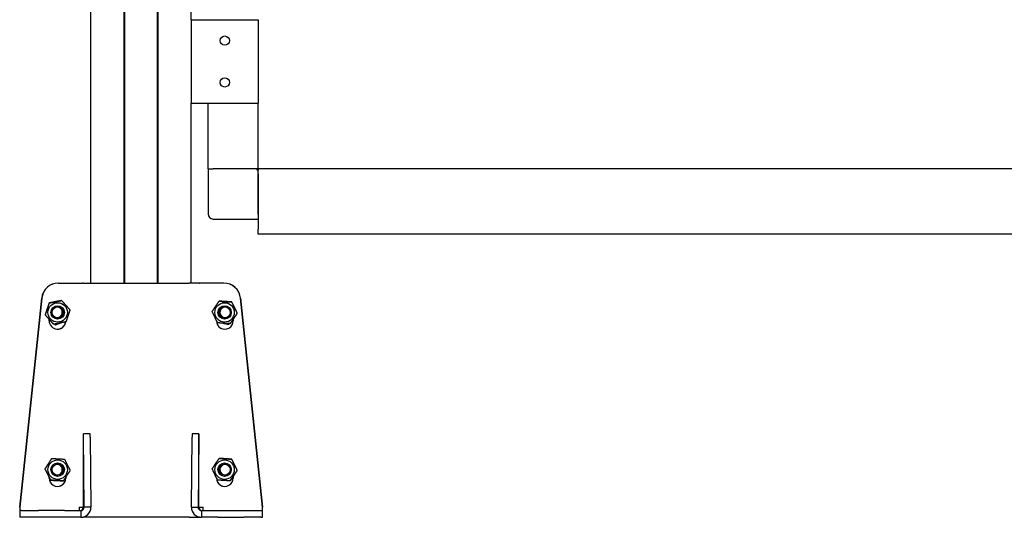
# Model space of a CAD drawing. Header units: millimetres. Extents: x 2512 to 4677, y 3159 to 5883.
# Tile 2 of 6: x 2512 to 3100, y 3820 to 4118. Entities that reach past the tile are written whole.
import ezdxf

# ---------------------------------------------------------------- set-up
doc = ezdxf.new("R2010")
doc.units = ezdxf.units.MM
doc.header["$LTSCALE"] = 25
doc.layers.add('VISIBILE', color=7, linetype='Continuous', lineweight=30)

msp = doc.modelspace()

# ---------------------------------------------------------------- linework, layer by layer
at = {"layer": 'VISIBILE'}
for p, q in [((2554.39, 3960.34), (2554.39, 5820.34)), ((2574.19, 3960.34), (2574.19, 5820.34)), ((2574.39, 3960.34), (2574.39, 5820.34)), ((2574.59, 3960.34), (2574.59, 5820.34)), ((2594.19, 3960.34), (2594.19, 5820.34)), ((2594.39, 3960.34), (2594.39, 5820.34)), ((2594.59, 3960.34), (2594.59, 5820.34)), ((2614.39, 4117.84), (2614.39, 5820.34)), ((2614.39, 4117.84), (2654.39, 4117.84)), ((2614.39, 4117.84), (2614.39, 4067.84)), ((2654.39, 4117.84), (2654.39, 4067.84)), ((2614.39, 3960.34), (2614.39, 4067.84)), ((2614.39, 4067.84), (2654.39, 4067.84)), ((2624.39, 4028.65), (2624.39, 4067.84)), ((2654.39, 4028.65), (2654.39, 4067.84)), ((2624.39, 4028.65), (2627.39, 4028.65)), ((2624.39, 4028.65), (2624.39, 4001.65)), ((2624.39, 4028.65), (2627.39, 4028.65)), ((2653.69, 4028.65), (2627.39, 4028.65)), ((2651.39, 4028.65), (2627.39, 4028.65)), ((2653.69, 4028.65), (2654.39, 4028.65)), ((2653.69, 4027.94), (2653.69, 4028.65)), ((2653.69, 4027.94), (2654.39, 4028.65)), ((2654.39, 4027.94), (2653.69, 4027.94)), ((3594.39, 4028.65), (2654.39, 4028.65)), ((2654.39, 4028.65), (2654.39, 4027.94)), ((2654.39, 4001.65), (2654.39, 4027.94)), ((2654.39, 4025.65), (2654.39, 3992.65)), ((2627.39, 3998.65), (2654.39, 3998.65)), ((2654.39, 3989.65), (2654.39, 3992.65)), ((3594.39, 3989.65), (2654.39, 3989.65)), ((2534.98, 3960.34), (2534.91, 3960.34)), ((2534.98, 3960.34), (2547.39, 3960.34)), ((2547.39, 3960.34), (2549.43, 3960.34)), ((2549.76, 3960.34), (2549.43, 3960.34)), ((2549.76, 3960.34), (2555.76, 3960.34)), ((2555.76, 3960.34), (2613.03, 3960.34)), ((2619.03, 3960.34), (2613.03, 3960.34)), ((2619.03, 3960.34), (2619.36, 3960.34)), ((2621.39, 3960.34), (2619.36, 3960.34)), ((2633.8, 3960.34), (2621.39, 3960.34)), ((2633.87, 3960.34), (2633.8, 3960.34)), ((2511.83, 3826.34), (2524.97, 3951.39)), ((2525.04, 3951.39), (2511.9, 3826.34)), ((2529.44, 3948.47), (2529.52, 3948.47)), ((2536.79, 3949.96), (2536.88, 3949.96)), ((2631.08, 3949.58), (2631, 3949.58)), ((2638.57, 3949.07), (2638.48, 3949.07)), ((2656.89, 3826.34), (2643.75, 3951.39)), ((2643.82, 3951.39), (2656.96, 3826.34)), ((2641.87, 3942.33), (2641.78, 3942.33)), ((2527.05, 3941.35), (2527.13, 3941.35)), ((2529.39, 3937.84), (2529.39, 3938.69)), ((2529.39, 3938.57), (2529.82, 3938.21)), ((2533.04, 3935.46), (2536.01, 3936.52)), ((2629.4, 3937.84), (2629.4, 3938.05)), ((2629.47, 3937.91), (2629.47, 3937.84)), ((2629.52, 3937.15), (2629.88, 3937.09)), ((2633.61, 3936.37), (2636.86, 3935.76)), ((2639.4, 3938.64), (2639.4, 3937.84)), ((2532.02, 3935.73), (2532.1, 3935.73)), ((2532.61, 3935.83), (2533.04, 3935.46)), ((2533.04, 3935.46), (2533.11, 3935.46)), ((2636.86, 3935.76), (2636.78, 3935.76)), ((2636.86, 3935.76), (2637.18, 3936.13)), ((2637.68, 3936.1), (2637.59, 3936.1)), ((2549.86, 3826.34), (2549.86, 3870.34)), ((2549.86, 3870.34), (2549.88, 3870.34)), ((2553.88, 3870.34), (2549.88, 3870.34)), ((2550.37, 3826.34), (2549.94, 3868.34)), ((2553.94, 3868.34), (2554.37, 3826.34)), ((2614.42, 3826.34), (2614.84, 3868.34)), ((2618.9, 3870.34), (2614.9, 3870.34)), ((2618.84, 3868.34), (2618.42, 3826.34)), ((2618.93, 3870.34), (2618.9, 3870.34)), ((2618.93, 3826.34), (2618.93, 3870.34)), ((2530.99, 3855.53), (2531.07, 3855.53)), ((2631.08, 3855.58), (2631, 3855.58)), ((2638.57, 3855.07), (2638.48, 3855.07)), ((2526.91, 3849.22), (2527, 3849.22)), ((2641.87, 3848.33), (2641.78, 3848.33)), ((2529.39, 3843.84), (2529.39, 3844.36)), ((2529.39, 3844.29), (2530.21, 3842.61)), ((2530.21, 3842.61), (2530.29, 3842.61)), ((2530.33, 3842.54), (2530.41, 3842.54)), ((2534.02, 3842.35), (2537.7, 3842.1)), ((2539.32, 3843.84), (2539.32, 3844.33)), ((2539.39, 3844.43), (2539.39, 3843.84)), ((2629.4, 3843.84), (2629.4, 3844.05)), ((2629.47, 3843.91), (2629.47, 3843.84)), ((2637.69, 3842.1), (2638.59, 3843.45)), ((2639.4, 3844.64), (2639.4, 3843.84)), ((2537.7, 3842.1), (2537.74, 3842.16)), ((2537.7, 3842.1), (2537.77, 3842.1)), ((2537.82, 3842.16), (2537.91, 3842.16)), ((2637.68, 3842.1), (2637.59, 3842.1)), ((2637.69, 3842.1), (2637.68, 3842.1)), ((2637.68, 3842.1), (2637.69, 3842.1)), ((2511.83, 3826.34), (2511.9, 3826.34)), ((2547.39, 3826.34), (2549.43, 3826.34)), ((2549.43, 3826.34), (2549.43, 3825.1)), ((2549.86, 3826.34), (2549.86, 3826.34)), ((2554.37, 3826.34), (2550.37, 3826.34)), ((2614.42, 3826.34), (2618.42, 3826.34)), ((2618.92, 3826.34), (2618.93, 3826.34)), ((2619.36, 3825.1), (2619.36, 3826.34)), ((2619.36, 3826.34), (2621.39, 3826.34)), ((2656.89, 3826.34), (2656.96, 3826.34)), ((2512.87, 3824.34), (2511.93, 3824.34)), ((2512.87, 3820.34), (2511.93, 3820.34)), ((2512.87, 3824.34), (2523.05, 3824.34)), ((2523.05, 3820.34), (2512.87, 3820.34)), ((2538.54, 3824.34), (2523.05, 3824.34)), ((2538.54, 3820.34), (2523.05, 3820.34)), ((2538.54, 3824.34), (2548.37, 3824.34)), ((2548.37, 3820.34), (2538.54, 3820.34)), ((2548.37, 3824.34), (2548.37, 3820.34)), ((2549.43, 3820.44), (2549.43, 3820.34)), ((2549.43, 3820.34), (2549.76, 3820.34)), ((2555.76, 3820.34), (2549.76, 3820.34)), ((2613.03, 3820.34), (2555.76, 3820.34)), ((2613.03, 3820.34), (2619.03, 3820.34)), ((2619.36, 3820.34), (2619.03, 3820.34)), ((2619.36, 3820.34), (2619.36, 3820.44)), ((2620.42, 3824.34), (2630.24, 3824.34)), ((2620.42, 3824.34), (2620.42, 3820.34)), ((2630.24, 3820.34), (2620.42, 3820.34)), ((2630.24, 3824.34), (2645.74, 3824.34)), ((2630.24, 3820.34), (2645.74, 3820.34)), ((2645.74, 3824.34), (2655.91, 3824.34)), ((2655.91, 3820.34), (2645.74, 3820.34)), ((2655.91, 3824.34), (2656.85, 3824.34)), ((2655.91, 3820.34), (2656.85, 3820.34))]:
    msp.add_line(p, q, dxfattribs=at)
for centre in [(2634.39, 4105.34), (2634.39, 4080.34)]:
    msp.add_circle(centre, 2.75, dxfattribs=at)
msp.add_arc((2627.39, 4001.65), 3, 180, 270, dxfattribs=at)
for centre, major_axis, ratio, start_param, end_param in [((2534.91, 3950.34), (0, 10), 0.999848, 0, 1.466077), ((2534.98, 3950.34), (0, 10), 0.999848, 0, 1.466077), ((2633.8, 3950.34), (0, 10), 0.999848, 4.817109, 6.283185), ((2633.87, 3950.34), (0, 10), 0.999848, 4.817109, 6.283185), ((2534.04, 3942.84), (0, 3.23), 0.999848, 3.013883, 6.410895), ((2634.75, 3942.84), (0, -3.23), 0.999848, 3.013883, 6.410895), ((2534.39, 3937.84), (0, -5), 0.999848, 4.712389, 7.72404), ((2534.32, 3937.84), (0, -5), 0.999848, 0.006982, 1.437905), ((2634.4, 3937.84), (0, -5), 0.999848, 4.712389, 7.853982), ((2634.47, 3937.84), (0, -5), 0.999848, 4.712389, 6.276203), ((2549.88, 3866.34), (0, 4), 0.017452, 5.235988, 6.283185), ((2553.88, 3866.34), (0, 4), 0.017452, 5.235988, 6.283185), ((2614.9, 3866.34), (0, 4), 0.017452, 0, 1.047198), ((2618.9, 3866.34), (0, 4), 0.017452, 0, 1.047198), ((2534.04, 3848.84), (0, 3.23), 0.999848, 3.013883, 6.410895), ((2634.75, 3848.84), (0, -3.23), 0.999848, 3.013883, 6.410895), ((2534.39, 3843.84), (0, -5), 0.999848, 4.712389, 7.853982), ((2534.32, 3843.84), (0, -5), 0.999848, 0.006982, 1.570796), ((2634.4, 3843.84), (0, -5), 0.999848, 4.712389, 7.853982), ((2634.47, 3843.84), (0, -5), 0.999848, 4.712389, 6.276203), ((2511.93, 3826.34), (0, -6), 0.017452, 4.712389, 6.283185), ((2511.93, 3826.34), (0, -2), 0.017452, 4.712389, 6.283185), ((2547.43, 3826.34), (0, -2), 0.017452, 4.712389, 6.283185), ((2547.86, 3826.34), (0, -2), 0.999848, 0, 1.570796), ((2548.37, 3826.34), (0, -6), 0.999848, 0.000254, 1.570796), ((2548.37, 3826.34), (0, -2), 0.999848, 0, 1.570796), ((2620.42, 3826.34), (0, -6), 0.999848, 4.712389, 6.282931), ((2620.42, 3826.34), (0, -2), 0.999848, 4.712389, 6.283185), ((2620.92, 3826.34), (0, -2), 0.999848, 4.712389, 6.283185), ((2621.36, 3826.34), (0, -2), 0.017452, 0, 1.570796), ((2656.85, 3826.34), (0, -6), 0.017452, 0, 1.570796), ((2656.85, 3826.34), (0, -2), 0.017452, 0, 1.570796)]:
    msp.add_ellipse(centre, major_axis=major_axis, ratio=ratio, start_param=start_param, end_param=end_param, dxfattribs=at)
for centre, major_axis in [((2534.51, 3942.84), (0, -5.8)), ((2634.28, 3942.84), (0, -5.8)), ((2534.51, 3942.84), (0, -4)), ((2534.5, 3942.84), (0, -3.32)), ((2634.28, 3942.84), (0, -4)), ((2634.29, 3942.84), (0, -3.32)), ((2534.51, 3848.84), (0, -5.8)), ((2634.28, 3848.84), (0, -5.8)), ((2534.51, 3848.84), (0, -4)), ((2534.5, 3848.84), (0, -3.32)), ((2634.28, 3848.84), (0, -4)), ((2634.29, 3848.84), (0, -3.32))]:
    msp.add_ellipse(centre, major_axis=major_axis, ratio=0.999848, dxfattribs=at)
for points, weights in [([(2529.44, 3948.47), (2528.22, 3944.91), (2527.05, 3941.35)], [1, 1.15470053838, 1]), ([(2527.13, 3941.35), (2528.35, 3944.91), (2529.52, 3948.47)], [1, 1.15470053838, 1]), ([(2536.79, 3949.96), (2533.1, 3949.21), (2529.44, 3948.47)], [1, 1.15470053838, 1]), ([(2529.52, 3948.47), (2533.22, 3949.21), (2536.88, 3949.96)], [1, 1.15470053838, 1]), ([(2536.88, 3949.96), (2539.38, 3947.15), (2541.84, 3944.33)], [1, 1.15470053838, 1]), ([(2626.81, 3943.36), (2628.88, 3946.47), (2631, 3949.58)], [1, 1.15470053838, 1]), ([(2631, 3949.58), (2634.72, 3949.33), (2638.48, 3949.07)], [1, 1.15470053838, 1]), ([(2638.57, 3949.07), (2634.84, 3949.33), (2631.08, 3949.58)], [1, 1.15470053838, 1]), ([(2638.48, 3949.07), (2640.11, 3945.7), (2641.78, 3942.33)], [1, 1.15470053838, 1]), ([(2641.87, 3942.33), (2640.24, 3945.7), (2638.57, 3949.07)], [1, 1.15470053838, 1]), ([(2541.84, 3944.33), (2540.67, 3940.78), (2539.46, 3937.22)], [1, 1.15470053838, 1]), ([(2630.11, 3936.61), (2628.44, 3939.98), (2626.81, 3943.36)], [1, 1.15470053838, 1]), ([(2641.78, 3942.33), (2639.67, 3939.22), (2637.59, 3936.1)], [1, 1.15470053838, 1]), ([(2637.68, 3936.1), (2639.79, 3939.22), (2641.87, 3942.33)], [1, 1.15470053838, 1]), ([(2527.05, 3941.35), (2529.52, 3938.54), (2532.02, 3935.73)], [1, 1.15470053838, 1]), ([(2532.1, 3935.73), (2529.64, 3938.54), (2527.13, 3941.35)], [1, 1.15470053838, 1]), ([(2539.46, 3937.22), (2535.8, 3936.47), (2532.1, 3935.73)], [1, 1.15470053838, 1]), ([(2533.11, 3935.46), (2534.76, 3936.05), (2536.2, 3936.55)], [1, 1.0328283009, 1.00886821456]), ([(2629.52, 3937.14), (2629.7, 3937.1), (2629.88, 3937.07)], [1.00190401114, 1.00520673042, 1.00787056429]), ([(2637.59, 3936.1), (2633.83, 3936.36), (2630.11, 3936.61)], [1, 1.15470053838, 1]), ([(2633.48, 3936.38), (2635.01, 3936.09), (2636.78, 3935.76)], [1.00750451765, 1.03373297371, 1]), ([(2530.99, 3855.53), (2528.93, 3852.38), (2526.91, 3849.22)], [1, 1.15470053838, 1]), ([(2527, 3849.22), (2529.05, 3852.38), (2531.07, 3855.53)], [1, 1.15470053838, 1]), ([(2531.07, 3855.53), (2534.84, 3855.33), (2538.57, 3855.14)], [1, 1.15470053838, 1]), ([(2538.57, 3855.14), (2540.3, 3851.8), (2541.98, 3848.46)], [1, 1.15470053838, 1]), ([(2626.81, 3849.36), (2628.88, 3852.47), (2631, 3855.58)], [1, 1.15470053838, 1]), ([(2631, 3855.58), (2634.72, 3855.33), (2638.48, 3855.07)], [1, 1.15470053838, 1]), ([(2638.57, 3855.07), (2634.84, 3855.33), (2631.08, 3855.58)], [1, 1.15470053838, 1]), ([(2638.48, 3855.07), (2640.11, 3851.7), (2641.78, 3848.33)], [1, 1.15470053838, 1]), ([(2641.87, 3848.33), (2640.24, 3851.7), (2638.57, 3855.07)], [1, 1.15470053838, 1]), ([(2526.91, 3849.22), (2528.6, 3845.88), (2530.33, 3842.54)], [1, 1.15470053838, 1]), ([(2530.41, 3842.54), (2528.72, 3845.88), (2527, 3849.22)], [1, 1.15470053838, 1]), ([(2541.98, 3848.46), (2539.96, 3845.31), (2537.91, 3842.16)], [1, 1.15470053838, 1]), ([(2630.11, 3842.61), (2628.44, 3845.98), (2626.81, 3849.36)], [1, 1.15470053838, 1]), ([(2641.78, 3848.33), (2639.67, 3845.22), (2637.59, 3842.1)], [1, 1.15470053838, 1]), ([(2637.68, 3842.1), (2639.79, 3845.22), (2641.87, 3848.33)], [1, 1.15470053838, 1]), ([(2530.33, 3842.54), (2534.06, 3842.35), (2537.82, 3842.16)], [1, 1.15470053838, 1]), ([(2537.91, 3842.16), (2534.18, 3842.35), (2530.41, 3842.54)], [1, 1.15470053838, 1]), ([(2637.59, 3842.1), (2633.83, 3842.36), (2630.11, 3842.61)], [1, 1.15470053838, 1]), ([(2537.77, 3842.1), (2537.79, 3842.13), (2537.81, 3842.16)], [1, 1.00064946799, 1.00127670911])]:
    msp.add_rational_spline(points, weights, degree=2, dxfattribs=at)

doc.saveas('drawing.dxf')
